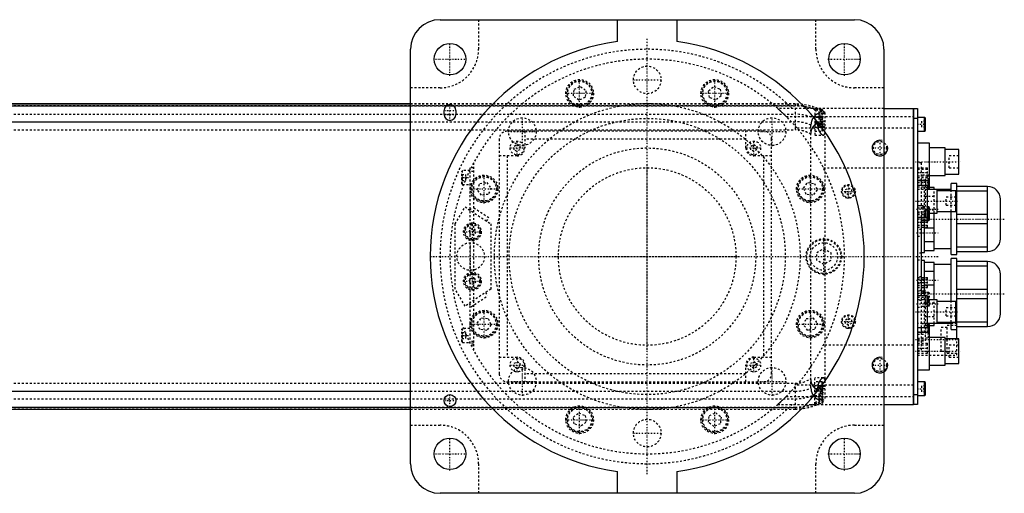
# Model space of a CAD drawing. Extents: x -906 to 181, y -120 to 120.
# Tile 12 of 12: x -318 to 181, y -120 to 120. Entities that reach past the tile are written whole.
import ezdxf

# ---------------------------------------------------------------- set-up
doc = ezdxf.new("R2010")
doc.units = 0
doc.linetypes.add('CENTER', pattern=[1.5, 0.45, -0.5, 0.05, -0.5])
doc.linetypes.add('DASHED', pattern=[2, 1, -1])
for name, color, linetype in [('AM_0', 7, 'CONTINUOUS'), ('AM_10', 7, 'CONTINUOUS'), ('AM_3', 7, 'DASHED'), ('AM_7', 7, 'CENTER')]:
    doc.layers.add(name, color=color, linetype=linetype)

msp = doc.modelspace()

# ---------------------------------------------------------------- linework, layer by layer
at = {"layer": 'AM_0', "color": 7, "linetype": 'CONTINUOUS'}
for p, q in [((-105, 120), (105, 120)), ((-15, 108.97), (-15, 120)), ((15, 120), (15, 108.97)), ((-120, -105), (-120, 105)), ((120, 105), (120, -105)), ((-120, 77.32), (-390.79, 77.32)), ((-390.6, 77.28), (-120, 77.28)), ((-386.5, 76.29), (-120, 76.29)), ((-101.93, 76.29), (-98.07, 76.29)), ((120, 75), (135, 75)), ((135, -75), (135, 75)), ((135, 74.95), (135.05, 74.95)), ((135.05, 75), (135.05, -75)), ((135.05, 75), (137, 75)), ((137, 75), (137, -75)), ((-103, 72), (-103, 74)), ((-97, 74), (-97, 72)), ((135, 69.95), (135.05, 69.95)), ((137, 70), (135.05, 70)), ((140.6, 70.5), (137, 70.5)), ((141, 70.1), (140.6, 70.5)), ((140.6, 63.5), (140.6, 70.5)), ((141, 63.9), (141, 70.1)), ((-367.3, 68.3), (-120, 68.3)), ((137, 63.5), (140.6, 63.5)), ((140.6, 63.5), (141, 63.9)), ((143, 57.5), (137, 57.5)), ((143, 35), (143, 57.5)), ((151, 55), (143, 55)), ((151, 41), (151, 55)), ((158, 54.25), (151, 54.25)), ((158, 41.75), (158, 54.25)), ((143, 41), (151, 41)), ((151, 41.75), (158, 41.75)), ((137, 38.5), (143, 38.5)), ((142, 36), (137, 36)), ((139, 36), (139, 38.5)), ((142, 20), (142, 36)), ((145.5, 35), (142, 35)), ((142.6, 35), (142.6, 38.5)), ((145.5, 34), (145.5, 35)), ((157, 37), (154, 37)), ((154, 33.27), (154, 37)), ((157, 1), (157, 37)), ((172.5, 35.5), (157, 35.5)), ((172.5, 2.5), (172.5, 35.5)), ((154, 34), (142, 34)), ((147, 22), (147, 34)), ((156.5, 33.25), (147, 33.25)), ((156.5, 22.75), (156.5, 33.25)), ((157, 33.2), (172.5, 33.2)), ((179, 9), (179, 29)), ((137, 20), (142, 20)), ((139, -20), (139, 20)), ((142, 22), (147, 22)), ((142.6, 18.25), (142.6, 22)), ((143, 18.65), (143, 22)), ((145.5, 3), (145.5, 22)), ((147, 22.75), (156.5, 22.75)), ((154, 1), (154, 22.75)), ((172.5, 21.3), (157, 21.3)), ((139, 18.25), (142.6, 18.25)), ((140.5, 2), (140.5, 18.25)), ((142.6, 18.25), (143, 18.65)), ((157, 16.7), (172.5, 16.7)), ((140.5, 14.49), (145.5, 14.49)), ((145.5, 7.51), (140.5, 7.51)), ((139, 2), (140.5, 2)), ((140.5, 3), (145.5, 3)), ((145.5, 4), (154, 4)), ((154, 1), (157, 1)), ((172.5, 4.8), (157, 4.8)), ((157, 2.5), (172.5, 2.5)), ((140.5, -2), (139, -2)), ((140.5, -20), (140.5, -2)), ((145.5, -3), (140.5, -3)), ((145.5, -22), (145.5, -3)), ((154, -4), (145.5, -4)), ((157, -1), (154, -1)), ((154, -22.75), (154, -1)), ((157, -41.75), (157, -1)), ((172.5, -2.5), (157, -2.5)), ((157, -4.8), (172.5, -4.8)), ((172.5, -35.5), (172.5, -2.5)), ((140.5, -7.51), (145.5, -7.51)), ((179, -29), (179, -9)), ((145.5, -14.49), (140.5, -14.49)), ((172.5, -16.7), (157, -16.7)), ((142, -20), (137, -20)), ((142, -36), (142, -20)), ((147, -22), (142, -22)), ((147, -34), (147, -22)), ((156.5, -22.75), (147, -22.75)), ((156.5, -33.25), (156.5, -22.75)), ((157, -21.3), (172.5, -21.3)), ((154, -34), (142, -34)), ((142.6, -34.17), (142, -34.17)), ((143, -34.57), (142.6, -34.17)), ((142.6, -38.5), (142.6, -34.17)), ((143, -57.5), (143, -34.57)), ((145.5, -35), (145.5, -34)), ((147, -33.25), (156.5, -33.25)), ((154, -37), (154, -33.27)), ((172.5, -33.2), (157, -33.2)), ((137, -36), (142, -36)), ((143, -38.5), (137, -38.5)), ((139, -38.5), (139, -36)), ((143, -35), (145.5, -35)), ((154, -37), (157, -37)), ((157, -35.5), (172.5, -35.5)), ((151, -41), (143, -41)), ((151, -55), (151, -41)), ((158, -41.75), (151, -41.75)), ((158, -54.25), (158, -41.75)), ((151, -54.25), (158, -54.25)), ((137, -57.5), (143, -57.5)), ((143, -55), (151, -55)), ((140.6, -63.5), (137, -63.5)), ((141, -63.9), (140.6, -63.5)), ((140.6, -70.5), (140.6, -63.5)), ((141, -70.1), (141, -63.9)), ((-367.3, -68.3), (-120, -68.3)), ((135, -69.95), (135.05, -69.95)), ((135.05, -70), (137, -70)), ((137, -70.5), (140.6, -70.5)), ((140.6, -70.5), (141, -70.1)), ((-390.79, -77.32), (-120, -77.32)), ((-390.6, -77.28), (-120, -77.28)), ((-386.5, -76.29), (-120, -76.29)), ((120, -75), (135, -75)), ((135, -74.95), (135.05, -74.95)), ((137, -75), (135.05, -75)), ((-15, -120), (-15, -108.97)), ((15, -108.97), (15, -120)), ((105, -120), (-105, -120))]:
    msp.add_line(p, q, dxfattribs=at)
for centre, radius in [((-100, 100), 8), ((100, 100), 8), ((-100, -73), 3), ((-100, -100), 8), ((100, -100), 8)]:
    msp.add_circle(centre, radius, dxfattribs=at)
for centre, radius, start, end in [((-105, 105), 15, 90, 180), ((105, 105), 15, 0, 90), ((0, 0), 110, 97.8375, 262.1625), ((0, 0), 110, 277.8375, 82.1625), ((-100, 74), 3, 0, 180), ((-100, 72), 3, 180, 0), ((172.5, 29), 6.5, 0, 90), ((172.5, 9), 6.5, 270, 0), ((172.5, -9), 6.5, 0, 90), ((172.5, -29), 6.5, 270, 0), ((-105, -105), 15, 180, 270), ((105, -105), 15, 270, 0)]:
    msp.add_arc(centre, radius, start, end, dxfattribs=at)
at = {"layer": 'AM_10', "color": 7, "linetype": 'CONTINUOUS'}
for centre in [(118, 55), (118, -55)]:
    msp.add_arc(centre, 4, 75, 15, dxfattribs=at)
at = {"layer": 'AM_3', "color": 6, "linetype": 'DASHED'}
for p, q in [((-85.5, 120), (-85.5, 105)), ((85.5, 105), (85.5, 120)), ((-105, 85.5), (-120, 85.5)), ((-37, 84.8), (-33.8, 86.12)), ((-33.8, 86.12), (-31.05, 84.01)), ((31.05, 84.01), (33.8, 86.12)), ((33.8, 86.12), (37, 84.8)), ((120, 85.5), (105, 85.5)), ((-37.45, 81.36), (-37, 84.8)), ((-34.7, 79.25), (-37.45, 81.36)), ((-31.5, 80.58), (-34.7, 79.25)), ((-31.05, 84.01), (-31.5, 80.58)), ((31.5, 80.58), (31.05, 84.01)), ((34.7, 79.25), (31.5, 80.58)), ((37.45, 81.36), (34.7, 79.25)), ((37, 84.8), (37.45, 81.36)), ((-509, 76.54), (75, 76.54)), ((75, 77.32), (-120, 77.32)), ((-120, 77.28), (75, 77.28)), ((-120, 76.29), (-101.93, 76.29)), ((-98.07, 76.29), (75, 76.29)), ((120, 75), (66.14, 75)), ((75, 77.32), (75, 64.2)), ((-509, 72.1), (75, 72.1)), ((70.42, 71), (135, 71)), ((85, 74.75), (85, 61.5)), ((88.6, 74.5), (85, 74.5)), ((88.6, 70.5), (85, 70.5)), ((87, 72.5), (87, 69.5)), ((89, 72.5), (87, 72.5)), ((87.65, 71), (87.65, 72.74)), ((89, 74.1), (88.6, 74.5)), ((88.6, 63.5), (88.6, 74.5)), ((89, 70.1), (88.6, 70.5)), ((89, 63.9), (89, 74.1)), ((90, 73.02), (90, -73.02)), ((-120, 68.3), (75, 68.3)), ((135, 65), (75.99, 65)), ((83, -66.56), (83, 66.56)), ((85, 67.5), (88.6, 67.5)), ((90, 67), (85, 67)), ((85, 65.5), (89.8, 65.5)), ((86.34, 67.64), (86.34, 67)), ((89, 69.5), (87, 69.5)), ((87, 68.5), (87, 65.5)), ((89, 68.5), (87, 68.5)), ((88.6, 67.5), (89, 67.9)), ((139, 68.5), (139, 65.5)), ((141, 68.5), (139, 68.5)), ((141, 67), (139, 67)), ((141, 65.5), (139, 65.5)), ((-509, 64.2), (75, 64.2)), ((59, 63.5), (-71, 63.5)), ((-62, 63.5), (-62, 55)), ((50, 55), (50, 63.5)), ((85, 63.5), (88.6, 63.5)), ((85, 61.5), (89.23, 61.5)), ((88.6, 63.5), (89, 63.9)), ((-75, 59.5), (-75, -59.5)), ((-67.5, 55.87), (-66, 56.73)), ((-67.5, 54.13), (-67.5, 55.87)), ((-66, 56.73), (-64.5, 55.87)), ((-64.5, 55.87), (-64.5, 54.13)), ((50, 59.5), (-62, 59.5)), ((52.5, 55.87), (54, 56.73)), ((52.5, 54.13), (52.5, 55.87)), ((54, 56.73), (55.5, 55.87)), ((55.5, 55.87), (55.5, 54.13)), ((63, -59.5), (63, 59.5)), ((-66, 51), (-75, 51)), ((-71, 51), (-71, -51)), ((-66, 53.27), (-67.5, 54.13)), ((-64.5, 54.13), (-66, 53.27)), ((54, 53.27), (52.5, 54.13)), ((55.5, 54.13), (54, 53.27)), ((63, 51), (54, 51)), ((59, 51), (59, -51)), ((158, 51), (153, 51)), ((153, 45), (153, 51)), ((-88, 45), (-90, 45)), ((-90, 45), (-90, -45)), ((-88, 47.5), (-88, -47.5)), ((89.3, 45), (135, 45)), ((139, 47.5), (137, 47.5)), ((137, 45), (142, 45)), ((139, 38.5), (139, 47.5)), ((142, 40), (142, 45)), ((153, 45), (158, 45)), ((-93.6, 43.5), (-94, 43.1)), ((-94, 36.9), (-94, 43.1)), ((-94, 41.5), (-92, 41.5)), ((-94, 40), (-92, 40)), ((-90, 43.5), (-93.6, 43.5)), ((-93.6, 36.5), (-93.6, 43.5)), ((-92, 38.5), (-92, 41.5)), ((-88, 43), (-90, 43)), ((142, 44.05), (137, 44.05)), ((137, 42.5), (142, 42.5)), ((137, 40.95), (142, 40.95)), ((137, 40), (142, 40)), ((142.6, 41.17), (139, 41.17)), ((143, 40.77), (142.6, 41.17)), ((142.6, 38.5), (142.6, 41.17)), ((-94, 38.5), (-92, 38.5)), ((-94, 36.9), (-93.6, 36.5)), ((-93.6, 36.5), (-90, 36.5)), ((-86.12, 33.8), (-84.8, 37)), ((-84.8, 37), (-81.36, 37.45)), ((-81.36, 37.45), (-79.25, 34.7)), ((79.25, 34.7), (81.36, 37.45)), ((81.36, 37.45), (84.8, 37)), ((84.8, 37), (86.12, 33.8)), ((141.1, 38.74), (137, 38.74)), ((137, 38.63), (141.1, 38.63)), ((137, 37.42), (141.1, 37.42)), ((137, 35.34), (141.1, 35.34)), ((139, 20), (139, 36)), ((140.5, 18.25), (140.5, 36)), ((142, 35), (140.5, 35)), ((143, 39.4), (141, 39.4)), ((141, 39.4), (141, 35.94)), ((143, 38.54), (141, 38.54)), ((143, 36.81), (141, 36.81)), ((143, 35.94), (141, 35.94)), ((141.1, 21.26), (141.1, 38.74)), ((142.6, 34.17), (142.6, 35)), ((143, 34.57), (143, 35)), ((-84.01, 31.05), (-86.12, 33.8)), ((-80.58, 31.5), (-84.01, 31.05)), ((-79.25, 34.7), (-80.58, 31.5)), ((80.58, 31.5), (79.25, 34.7)), ((84.01, 31.05), (80.58, 31.5)), ((86.12, 33.8), (84.01, 31.05)), ((100.5, 33.87), (102, 34.73)), ((100.5, 32.13), (100.5, 33.87)), ((102, 31.27), (100.5, 32.13)), ((102, 34.73), (103.5, 33.87)), ((103.5, 32.13), (102, 31.27)), ((103.5, 33.87), (103.5, 32.13)), ((137, 34.13), (141.1, 34.13)), ((139, 34.17), (142.6, 34.17)), ((140.5, 30.49), (145.5, 30.49)), ((142.6, 34.17), (143, 34.57)), ((145.5, 22), (145.5, 34)), ((156.5, 30), (151.5, 30)), ((151.5, 26), (151.5, 30)), ((154, 22.75), (154, 33.27)), ((-97.35, 16.5), (-92.35, 25.16)), ((-92.35, 25.16), (-79.35, 16.5)), ((-89.75, 23.43), (-88.64, 25.09)), ((-80.32, 19.55), (-88.64, 25.09)), ((137, 25.87), (141.1, 25.87)), ((139, 25.65), (137, 25.65)), ((142.6, 25.25), (139, 25.25)), ((143, 24.85), (142.6, 25.25)), ((142.6, 22), (142.6, 25.25)), ((151.5, 26), (156.5, 26)), ((137, 24.66), (141.1, 24.66)), ((137, 22.58), (141.1, 22.58)), ((137, 22.35), (139, 22.35)), ((137, 21.37), (141.1, 21.37)), ((137, 21.26), (141.1, 21.26)), ((145.5, 23.51), (140.5, 23.51)), ((141, 23.25), (141, 20.25)), ((143, 23.25), (141, 23.25)), ((143, 21.75), (141, 21.75)), ((143, 20.25), (141, 20.25)), ((143, 22), (143, 24.85)), ((-97.35, -16.5), (-97.35, 16.5)), ((-81.43, 17.89), (-80.32, 19.55)), ((-79.35, 16.5), (-79.35, -16.5)), ((137, 19.9), (142, 19.9)), ((142, 18.95), (137, 18.95)), ((137, 17.4), (142, 17.4)), ((137, 15.85), (142, 15.85)), ((142, 14.9), (142, 19.9)), ((-90.33, 12.5), (-89.47, 14)), ((-89.47, 11), (-90.33, 12.5)), ((-89.47, 14), (-87.73, 14)), ((-87.73, 11), (-89.47, 11)), ((-87.73, 14), (-86.87, 12.5)), ((-86.87, 12.5), (-87.73, 11)), ((137, 14.9), (142, 14.9)), ((139, 13.65), (137, 13.65)), ((137, 10.35), (139, 10.35)), ((86, 2.02), (89.5, 4.04)), ((86, -2.02), (86, 2.02)), ((89.5, 4.04), (93, 2.02)), ((93, 2.02), (93, -2.02)), ((139, 1.65), (137, 1.65)), ((89.5, -4.04), (86, -2.02)), ((93, -2.02), (89.5, -4.04)), ((137, -1.65), (139, -1.65)), ((-90.33, -12.5), (-89.47, -11)), ((-89.47, -14), (-90.33, -12.5)), ((-89.47, -11), (-87.73, -11)), ((-87.73, -14), (-89.47, -14)), ((-87.73, -11), (-86.87, -12.5)), ((-86.87, -12.5), (-87.73, -14)), ((139, -10.35), (137, -10.35)), ((137, -10.65), (142, -10.65)), ((142, -11.6), (137, -11.6)), ((137, -13.15), (142, -13.15)), ((137, -13.65), (139, -13.65)), ((137, -14.7), (142, -14.7)), ((142, -15.65), (142, -10.65)), ((-92.35, -25.16), (-97.35, -16.5)), ((-79.35, -16.5), (-92.35, -25.16)), ((-89.16, -25.44), (-80.84, -19.89)), ((-81.95, -18.23), (-80.84, -19.89)), ((137, -15.65), (142, -15.65)), ((141.1, -17.26), (137, -17.26)), ((137, -17.37), (141.1, -17.37)), ((137, -18.58), (141.1, -18.58)), ((142.6, -18.25), (139, -18.25)), ((141.1, -42.74), (141.1, -17.26)), ((143, -18.65), (142.6, -18.25)), ((142.6, -25.25), (142.6, -18.25)), ((143, -24.85), (143, -18.65)), ((-90.27, -23.77), (-89.16, -25.44)), ((137, -20.66), (141.1, -20.66)), ((137, -21.87), (141.1, -21.87)), ((139, -22.35), (137, -22.35)), ((139, -36), (139, -20)), ((140.5, -36), (140.5, -20)), ((140.5, -23.51), (145.5, -23.51)), ((143, -20.25), (141, -20.25)), ((141, -20.25), (141, -23.25)), ((143, -21.75), (141, -21.75)), ((143, -23.25), (141, -23.25)), ((142.6, -25.25), (143, -24.85)), ((145.5, -34), (145.5, -22)), ((154, -33.27), (154, -22.75)), ((137, -25.65), (139, -25.65)), ((139, -25.25), (142.6, -25.25)), ((156.5, -26), (151.5, -26)), ((151.5, -30), (151.5, -26)), ((-86.12, -33.8), (-84.01, -31.05)), ((-84.8, -37), (-86.12, -33.8)), ((-84.01, -31.05), (-80.58, -31.5)), ((-79.25, -34.7), (-81.36, -37.45)), ((-80.58, -31.5), (-79.25, -34.7)), ((79.25, -34.7), (80.58, -31.5)), ((81.36, -37.45), (79.25, -34.7)), ((80.58, -31.5), (84.01, -31.05)), ((84.01, -31.05), (86.12, -33.8)), ((86.12, -33.8), (84.8, -37)), ((100.5, -32.13), (102, -31.27)), ((100.5, -33.87), (100.5, -32.13)), ((102, -34.73), (100.5, -33.87)), ((102, -31.27), (103.5, -32.13)), ((103.5, -33.87), (102, -34.73)), ((103.5, -32.13), (103.5, -33.87)), ((145.5, -34), (137, -34)), ((142, -34.17), (139, -34.17)), ((145.5, -30.49), (140.5, -30.49)), ((151.5, -30), (156.5, -30)), ((157, -34), (154, -34)), ((-93.6, -36.5), (-94, -36.9)), ((-94, -43.1), (-94, -36.9)), ((-94, -38.5), (-92, -38.5)), ((-90, -36.5), (-93.6, -36.5)), ((-93.6, -43.5), (-93.6, -36.5)), ((-92, -41.5), (-92, -38.5)), ((-81.36, -37.45), (-84.8, -37)), ((84.8, -37), (81.36, -37.45)), ((137, -38.13), (141.1, -38.13)), ((137, -39.34), (141.1, -39.34)), ((139, -47.5), (139, -38.5)), ((140.5, -35), (143, -35)), ((143, -35.94), (141, -35.94)), ((141, -35.94), (141, -39.4)), ((143, -36.81), (141, -36.81)), ((143, -38.54), (141, -38.54)), ((143, -39.4), (141, -39.4)), ((142.6, -41.17), (142.6, -38.5)), ((152, -36), (149, -36)), ((149, -48), (149, -36)), ((157, -35), (152, -35)), ((152, -49), (152, -35)), ((-94, -40), (-92, -40)), ((-94, -41.5), (-92, -41.5)), ((-94, -43.1), (-93.6, -43.5)), ((-93.6, -43.5), (-90, -43.5)), ((-88, -43), (-90, -43)), ((-88, -44), (-90, -44)), ((137, -41.42), (141.1, -41.42)), ((137, -42.63), (141.1, -42.63)), ((137, -42.74), (141.1, -42.74)), ((137, -43.95), (142, -43.95)), ((142, -44.9), (137, -44.9)), ((139, -41.17), (142.6, -41.17)), ((142, -48.95), (142, -43.95)), ((142.6, -41.17), (143, -40.77)), ((157, -50), (157, -41.75)), ((-88, -45), (-90, -45)), ((135, -45), (89.3, -45)), ((137, -46.45), (142, -46.45)), ((137, -47.5), (139, -47.5)), ((137, -48), (142, -48)), ((137, -48.95), (142, -48.95)), ((149, -48), (152, -48)), ((152, -49), (157, -49)), ((158, -45), (153, -45)), ((153, -51), (153, -45)), ((-75, -51), (-66, -51)), ((-67.5, -54.13), (-66, -53.27)), ((-67.5, -55.87), (-67.5, -54.13)), ((-66, -53.27), (-64.5, -54.13)), ((-64.5, -54.13), (-64.5, -55.87)), ((52.5, -54.13), (54, -53.27)), ((52.5, -55.87), (52.5, -54.13)), ((54, -51), (63, -51)), ((54, -53.27), (55.5, -54.13)), ((55.5, -54.13), (55.5, -55.87)), ((137, -50), (157, -50)), ((153, -51), (158, -51)), ((-66, -56.73), (-67.5, -55.87)), ((-64.5, -55.87), (-66, -56.73)), ((-62, -55), (-62, -63.5)), ((50, -59.5), (-62, -59.5)), ((50, -63.5), (50, -55)), ((54, -56.73), (52.5, -55.87)), ((55.5, -55.87), (54, -56.73)), ((-509, -64.2), (75, -64.2)), ((-71, -63.5), (59, -63.5)), ((75, -64.2), (75, -77.32)), ((89.23, -61.5), (85, -61.5)), ((85, -74.75), (85, -61.5)), ((88.6, -63.5), (85, -63.5)), ((89, -63.9), (88.6, -63.5)), ((88.6, -74.5), (88.6, -63.5)), ((89, -74.1), (89, -63.9)), ((140.6, -68.5), (140.6, -63.5)), ((-120, -68.3), (75, -68.3)), ((75.99, -65), (135, -65)), ((89.8, -65.5), (85, -65.5)), ((90, -67), (85, -67)), ((88.6, -67.5), (85, -67.5)), ((86.34, -67), (86.34, -67.64)), ((87, -65.5), (87, -68.5)), ((89, -68.5), (87, -68.5)), ((87, -69.5), (87, -72.5)), ((89, -69.5), (87, -69.5)), ((89, -67.9), (88.6, -67.5)), ((139, -65.5), (139, -68.5)), ((141, -65.5), (139, -65.5)), ((141, -67), (139, -67)), ((141, -68.5), (139, -68.5)), ((-509, -72.1), (75, -72.1)), ((70.42, -71), (135, -71)), ((85, -70.5), (88.6, -70.5)), ((85, -74.5), (88.6, -74.5)), ((89, -72.5), (87, -72.5)), ((87.65, -72.74), (87.65, -71)), ((88.6, -70.5), (89, -70.1)), ((88.6, -74.5), (89, -74.1)), ((-509, -76.54), (75, -76.54)), ((-120, -76.29), (75, -76.29)), ((-120, -77.28), (75, -77.28)), ((-120, -77.32), (75, -77.32)), ((-37.45, -81.36), (-34.7, -79.25)), ((-34.7, -79.25), (-31.5, -80.58)), ((31.5, -80.58), (34.7, -79.25)), ((34.7, -79.25), (37.45, -81.36)), ((66.14, -75), (120, -75)), ((-37, -84.8), (-37.45, -81.36)), ((-33.8, -86.12), (-37, -84.8)), ((-31.05, -84.01), (-33.8, -86.12)), ((-31.5, -80.58), (-31.05, -84.01)), ((31.05, -84.01), (31.5, -80.58)), ((33.8, -86.12), (31.05, -84.01)), ((37, -84.8), (33.8, -86.12)), ((37.45, -81.36), (37, -84.8)), ((-120, -85.5), (-105, -85.5)), ((105, -85.5), (120, -85.5)), ((-85.5, -105), (-85.5, -120)), ((85.5, -120), (85.5, -105))]:
    msp.add_line(p, q, dxfattribs=at)
for points in [[(66.14, 75, 0), (66.14, 75, 0), (66.15, 75, 0), (66.15, 75, 0), (66.15, 74.99, 0), (66.15, 74.99, 0), (66.16, 74.99, 0), (66.16, 74.98, 0), (66.17, 74.97, 0), (66.18, 74.97, 0), (66.19, 74.96, 0), (66.2, 74.95, 0), (66.21, 74.95, 0), (66.22, 74.93, 0), (66.23, 74.92, 0), (66.25, 74.91, 0), (66.27, 74.89, 0), (66.29, 74.87, 0), (66.3, 74.87, 0), (66.31, 74.86, 0), (66.33, 74.84, 0), (66.35, 74.82, 0), (66.36, 74.81, 0), (66.37, 74.8, 0), (66.4, 74.77, 0), (66.42, 74.75, 0), (66.44, 74.74, 0), (66.45, 74.73, 0), (66.48, 74.7, 0), (66.51, 74.68, 0), (66.54, 74.65, 0), (66.57, 74.62, 0), (66.6, 74.59, 0), (66.62, 74.58, 0), (66.63, 74.57, 0), (66.67, 74.54, 0), (66.7, 74.51, 0), (66.74, 74.47, 0), (66.77, 74.44, 0), (66.81, 74.41, 0), (66.83, 74.39, 0), (66.84, 74.38, 0), (66.88, 74.34, 0), (66.92, 74.31, 0), (66.96, 74.27, 0), (67, 74.24, 0), (67.04, 74.2, 0), (67.06, 74.19, 0), (67.08, 74.17, 0), (67.12, 74.13, 0), (67.16, 74.1, 0), (67.2, 74.06, 0), (67.24, 74.02, 0), (67.28, 73.99, 0), (67.3, 73.97, 0), (67.32, 73.95, 0), (67.36, 73.91, 0), (67.4, 73.87, 0), (67.45, 73.83, 0), (67.49, 73.79, 0), (67.53, 73.75, 0), (67.55, 73.73, 0), (67.58, 73.71, 0), (67.62, 73.67, 0), (67.67, 73.63, 0), (67.69, 73.61, 0), (67.83, 73.48, 0), (68.12, 73.21, 0), (68.41, 72.94, 0), (68.72, 72.65, 0), (69.03, 72.35, 0), (69.34, 72.05, 0), (69.5, 71.9, 0), (69.66, 71.75, 0), (69.97, 71.45, 0), (70.27, 71.15, 0), (70.42, 71, 0)], [(84.35, 70.61, 0), (84.28, 70.52, 0), (84.15, 70.34, 0), (84.03, 70.15, 0), (83.97, 70.06, 0), (83.91, 69.96, 0), (83.79, 69.76, 0), (83.68, 69.55, 0), (83.58, 69.34, 0), (83.49, 69.12, 0), (83.4, 68.9, 0), (83.36, 68.78, 0), (83.32, 68.67, 0), (83.25, 68.43, 0), (83.19, 68.19, 0), (83.13, 67.94, 0), (83.09, 67.7, 0), (83.05, 67.45, 0), (83.04, 67.32, 0), (83.03, 67.2, 0), (83.01, 66.94, 0), (83, 66.69, 0), (83, 66.56, 0)], [(87.65, 72.74, 0), (87.56, 72.73, 0), (87.38, 72.7, 0), (87.2, 72.65, 0), (87.11, 72.62, 0), (87.01, 72.59, 0), (86.83, 72.53, 0), (86.64, 72.45, 0), (86.44, 72.36, 0), (86.25, 72.26, 0), (86.06, 72.15, 0), (85.97, 72.09, 0), (85.87, 72.03, 0), (85.68, 71.9, 0), (85.5, 71.76, 0), (85.31, 71.61, 0), (85.13, 71.45, 0), (84.95, 71.28, 0), (84.86, 71.19, 0), (84.78, 71.1, 0), (84.6, 70.91, 0), (84.43, 70.71, 0), (84.35, 70.61, 0)], [(89.8, 65.5, 0), (89.79, 65.5, 0), (89.77, 65.5, 0), (89.75, 65.5, 0), (89.74, 65.5, 0), (89.73, 65.51, 0), (89.71, 65.51, 0), (89.7, 65.52, 0), (89.68, 65.52, 0), (89.66, 65.53, 0), (89.63, 65.54, 0), (89.62, 65.55, 0), (89.61, 65.55, 0), (89.59, 65.56, 0), (89.57, 65.57, 0), (89.55, 65.59, 0), (89.53, 65.6, 0), (89.5, 65.62, 0), (89.49, 65.63, 0), (89.48, 65.64, 0), (89.46, 65.65, 0), (89.43, 65.67, 0), (89.42, 65.68, 0), (89.41, 65.69, 0), (89.39, 65.72, 0), (89.36, 65.74, 0), (89.35, 65.75, 0), (89.34, 65.76, 0), (89.31, 65.79, 0), (89.29, 65.81, 0), (89.26, 65.84, 0), (89.24, 65.87, 0), (89.21, 65.9, 0), (89.2, 65.92, 0), (89.18, 65.93, 0), (89.16, 65.96, 0), (89.13, 66, 0), (89.11, 66.03, 0), (89.08, 66.06, 0), (89.05, 66.1, 0), (89.04, 66.12, 0), (89.03, 66.14, 0), (89, 66.17, 0), (88.97, 66.21, 0), (88.95, 66.25, 0), (88.92, 66.29, 0), (88.89, 66.34, 0), (88.88, 66.36, 0), (88.87, 66.38, 0), (88.84, 66.42, 0), (88.81, 66.47, 0), (88.79, 66.51, 0), (88.76, 66.56, 0), (88.73, 66.6, 0), (88.72, 66.63, 0), (88.71, 66.65, 0), (88.68, 66.7, 0), (88.66, 66.75, 0), (88.63, 66.8, 0), (88.6, 66.85, 0), (88.58, 66.9, 0), (88.57, 66.93, 0), (88.55, 66.95, 0), (88.53, 67, 0), (88.5, 67.06, 0), (88.49, 67.08, 0), (88.48, 67.11, 0), (88.45, 67.16, 0), (88.43, 67.22, 0), (88.42, 67.25, 0), (88.41, 67.28, 0), (88.38, 67.33, 0), (88.36, 67.39, 0), (88.33, 67.45, 0), (88.31, 67.51, 0), (88.28, 67.57, 0), (88.27, 67.6, 0), (88.26, 67.63, 0), (88.24, 67.69, 0), (88.21, 67.76, 0), (88.19, 67.82, 0), (88.17, 67.89, 0), (88.15, 67.95, 0), (88.13, 67.99, 0), (88.12, 68.02, 0), (88.1, 68.09, 0), (88.08, 68.16, 0), (88.06, 68.23, 0), (88.04, 68.3, 0), (88.02, 68.37, 0), (88.01, 68.41, 0), (88, 68.44, 0), (87.98, 68.52, 0), (87.96, 68.59, 0), (87.94, 68.66, 0), (87.92, 68.74, 0), (87.9, 68.81, 0), (87.89, 68.85, 0), (87.88, 68.89, 0), (87.87, 68.96, 0), (87.85, 69.04, 0), (87.84, 69.12, 0), (87.82, 69.2, 0), (87.81, 69.27, 0), (87.8, 69.31, 0), (87.79, 69.35, 0), (87.78, 69.43, 0), (87.77, 69.51, 0), (87.76, 69.55, 0), (87.75, 69.59, 0), (87.74, 69.67, 0), (87.73, 69.75, 0), (87.73, 69.79, 0), (87.72, 69.83, 0), (87.71, 69.91, 0), (87.7, 69.99, 0), (87.69, 70.07, 0), (87.69, 70.15, 0), (87.68, 70.24, 0), (87.68, 70.28, 0), (87.67, 70.32, 0), (87.67, 70.4, 0), (87.66, 70.48, 0), (87.66, 70.56, 0), (87.66, 70.64, 0), (87.65, 70.72, 0), (87.65, 70.76, 0), (87.65, 70.8, 0), (87.65, 70.88, 0), (87.65, 70.96, 0), (87.65, 71, 0)], [(83, 61.92, 0), (83, 62.15, 0), (83.01, 62.41, 0), (83.02, 62.48, 0), (83.02, 62.55, 0), (83.03, 62.59, 0), (83.03, 62.63, 0), (83.04, 62.7, 0), (83.04, 62.77, 0), (83.05, 62.85, 0), (83.06, 62.92, 0), (83.07, 62.99, 0), (83.07, 63.03, 0), (83.08, 63.07, 0), (83.09, 63.14, 0), (83.1, 63.21, 0), (83.11, 63.25, 0), (83.11, 63.28, 0), (83.13, 63.36, 0), (83.14, 63.43, 0), (83.15, 63.46, 0), (83.16, 63.5, 0), (83.17, 63.57, 0), (83.19, 63.64, 0), (83.21, 63.71, 0), (83.22, 63.78, 0), (83.24, 63.86, 0), (83.25, 63.89, 0), (83.26, 63.93, 0), (83.28, 63.99, 0), (83.3, 64.06, 0), (83.32, 64.13, 0), (83.35, 64.2, 0), (83.37, 64.27, 0), (83.38, 64.3, 0), (83.39, 64.33, 0), (83.42, 64.4, 0), (83.44, 64.47, 0), (83.47, 64.53, 0), (83.49, 64.6, 0), (83.52, 64.66, 0), (83.54, 64.69, 0), (83.55, 64.72, 0), (83.58, 64.79, 0), (83.61, 64.85, 0), (83.64, 64.91, 0), (83.67, 64.97, 0), (83.7, 65.03, 0), (83.71, 65.06, 0), (83.73, 65.09, 0), (83.76, 65.15, 0), (83.79, 65.21, 0), (83.83, 65.27, 0), (83.86, 65.33, 0), (83.89, 65.39, 0), (83.91, 65.42, 0), (83.93, 65.45, 0), (83.96, 65.5, 0), (84, 65.56, 0), (84.02, 65.59, 0), (84.04, 65.61, 0), (84.07, 65.67, 0), (84.11, 65.72, 0), (84.13, 65.75, 0), (84.15, 65.78, 0), (84.19, 65.83, 0), (84.22, 65.88, 0), (84.26, 65.93, 0), (84.3, 65.98, 0), (84.34, 66.03, 0), (84.36, 66.06, 0), (84.38, 66.08, 0), (84.42, 66.13, 0), (84.46, 66.18, 0), (84.6, 66.34, 0), (84.86, 66.6, 0), (85.11, 66.84, 0), (85.38, 67.05, 0), (85.51, 67.15, 0), (85.65, 67.25, 0), (85.92, 67.42, 0), (86.2, 67.57, 0), (86.34, 67.64, 0)], [(86.34, 67, 0), (86.34, 66.96, 0), (86.34, 66.88, 0), (86.34, 66.79, 0), (86.34, 66.75, 0), (86.34, 66.71, 0), (86.35, 66.63, 0), (86.35, 66.54, 0), (86.36, 66.46, 0), (86.36, 66.37, 0), (86.37, 66.29, 0), (86.38, 66.25, 0), (86.38, 66.21, 0), (86.39, 66.12, 0), (86.4, 66.04, 0), (86.41, 65.95, 0), (86.42, 65.87, 0), (86.44, 65.79, 0), (86.44, 65.75, 0), (86.45, 65.71, 0), (86.47, 65.62, 0), (86.48, 65.54, 0), (86.49, 65.5, 0)], [(86.49, 65.5, 0), (86.5, 65.44, 0), (86.53, 65.31, 0), (86.56, 65.19, 0), (86.58, 65.13, 0), (86.59, 65.07, 0), (86.63, 64.95, 0), (86.66, 64.83, 0), (86.7, 64.71, 0), (86.73, 64.6, 0), (86.77, 64.48, 0), (86.79, 64.43, 0), (86.82, 64.37, 0), (86.86, 64.26, 0), (86.9, 64.15, 0), (86.94, 64.04, 0), (86.99, 63.94, 0), (87.04, 63.84, 0), (87.06, 63.79, 0), (87.08, 63.74, 0), (87.13, 63.64, 0), (87.18, 63.54, 0), (87.2, 63.5, 0)], [(90, 65.59, 0), (89.97, 65.56, 0), (89.9, 65.52, 0), (89.84, 65.5, 0), (89.8, 65.5, 0)], [(87.2, 63.5, 0), (87.26, 63.4, 0), (87.37, 63.2, 0), (87.48, 63.02, 0), (87.53, 62.93, 0), (87.59, 62.84, 0), (87.71, 62.67, 0), (87.83, 62.51, 0), (87.95, 62.36, 0), (88.07, 62.22, 0), (88.19, 62.09, 0), (88.25, 62.03, 0), (88.31, 61.98, 0), (88.43, 61.87, 0), (88.55, 61.78, 0), (88.66, 61.7, 0), (88.78, 61.63, 0), (88.89, 61.58, 0), (88.94, 61.56, 0), (88.99, 61.54, 0), (89.09, 61.51, 0), (89.19, 61.5, 0), (89.23, 61.5, 0)], [(89.23, 61.5, 0), (89.26, 61.5, 0), (89.31, 61.51, 0), (89.37, 61.52, 0), (89.39, 61.52, 0), (89.42, 61.53, 0), (89.47, 61.55, 0), (89.52, 61.58, 0), (89.57, 61.61, 0), (89.62, 61.65, 0), (89.66, 61.69, 0), (89.69, 61.72, 0), (89.71, 61.74, 0), (89.75, 61.8, 0), (89.79, 61.86, 0), (89.83, 61.93, 0), (89.86, 62, 0), (89.9, 62.08, 0), (89.91, 62.12, 0), (89.93, 62.16, 0), (89.96, 62.25, 0), (89.99, 62.34, 0), (90, 62.39, 0)], [(86.34, -67.64, 0), (86.2, -67.57, 0), (85.92, -67.42, 0), (85.64, -67.24, 0), (85.5, -67.14, 0), (85.36, -67.04, 0), (85.1, -66.82, 0), (84.84, -66.59, 0), (84.59, -66.32, 0), (84.45, -66.16, 0), (84.41, -66.11, 0), (84.37, -66.07, 0), (84.35, -66.04, 0), (84.33, -66.02, 0), (84.29, -65.97, 0), (84.25, -65.92, 0), (84.21, -65.87, 0), (84.17, -65.81, 0), (84.14, -65.76, 0), (84.12, -65.73, 0), (84.1, -65.71, 0), (84.06, -65.65, 0), (84.03, -65.6, 0), (84.01, -65.57, 0), (83.99, -65.54, 0), (83.96, -65.49, 0), (83.92, -65.43, 0), (83.9, -65.4, 0), (83.89, -65.38, 0), (83.85, -65.32, 0), (83.82, -65.26, 0), (83.79, -65.2, 0), (83.75, -65.14, 0), (83.72, -65.08, 0), (83.71, -65.05, 0), (83.69, -65.02, 0), (83.66, -64.96, 0), (83.63, -64.9, 0), (83.6, -64.83, 0), (83.57, -64.77, 0), (83.54, -64.71, 0), (83.53, -64.68, 0), (83.52, -64.64, 0), (83.49, -64.58, 0), (83.46, -64.52, 0), (83.44, -64.45, 0), (83.41, -64.39, 0), (83.39, -64.32, 0), (83.38, -64.29, 0), (83.37, -64.25, 0), (83.34, -64.19, 0), (83.32, -64.12, 0), (83.3, -64.05, 0), (83.28, -63.98, 0), (83.26, -63.92, 0), (83.25, -63.88, 0), (83.24, -63.85, 0), (83.22, -63.78, 0), (83.2, -63.71, 0), (83.19, -63.64, 0), (83.17, -63.57, 0), (83.16, -63.5, 0), (83.15, -63.46, 0), (83.14, -63.43, 0), (83.13, -63.36, 0), (83.11, -63.28, 0), (83.11, -63.25, 0), (83.1, -63.21, 0), (83.09, -63.14, 0), (83.08, -63.07, 0), (83.07, -63.03, 0), (83.07, -62.99, 0), (83.06, -62.92, 0), (83.05, -62.85, 0), (83.04, -62.77, 0), (83.04, -62.7, 0), (83.03, -62.63, 0), (83.03, -62.59, 0), (83.02, -62.55, 0), (83.02, -62.48, 0), (83.01, -62.41, 0), (83, -62.15, 0), (83, -61.92, 0)], [(87.2, -63.5, 0), (87.18, -63.54, 0), (87.13, -63.64, 0), (87.08, -63.74, 0), (87.06, -63.79, 0), (87.04, -63.84, 0), (86.99, -63.94, 0), (86.94, -64.04, 0), (86.9, -64.15, 0), (86.86, -64.26, 0), (86.82, -64.37, 0), (86.79, -64.43, 0), (86.77, -64.48, 0), (86.73, -64.6, 0), (86.7, -64.71, 0), (86.66, -64.83, 0), (86.63, -64.95, 0), (86.59, -65.07, 0), (86.58, -65.13, 0), (86.56, -65.19, 0), (86.53, -65.31, 0), (86.5, -65.44, 0), (86.49, -65.5, 0)], [(89.23, -61.5, 0), (89.19, -61.5, 0), (89.09, -61.51, 0), (88.99, -61.54, 0), (88.94, -61.56, 0), (88.89, -61.58, 0), (88.78, -61.63, 0), (88.66, -61.7, 0), (88.55, -61.78, 0), (88.43, -61.87, 0), (88.31, -61.98, 0), (88.25, -62.03, 0), (88.19, -62.09, 0), (88.07, -62.22, 0), (87.95, -62.36, 0), (87.83, -62.51, 0), (87.71, -62.67, 0), (87.59, -62.84, 0), (87.53, -62.93, 0), (87.48, -63.02, 0), (87.37, -63.2, 0), (87.26, -63.4, 0), (87.2, -63.5, 0)], [(90, -62.39, 0), (89.99, -62.34, 0), (89.96, -62.25, 0), (89.93, -62.16, 0), (89.91, -62.12, 0), (89.9, -62.08, 0), (89.86, -62, 0), (89.83, -61.93, 0), (89.79, -61.86, 0), (89.75, -61.8, 0), (89.71, -61.74, 0), (89.69, -61.72, 0), (89.66, -61.69, 0), (89.62, -61.65, 0), (89.57, -61.61, 0), (89.52, -61.58, 0), (89.47, -61.55, 0), (89.42, -61.53, 0), (89.39, -61.52, 0), (89.37, -61.52, 0), (89.31, -61.51, 0), (89.26, -61.5, 0), (89.23, -61.5, 0)], [(83, -66.56, 0), (83, -66.69, 0), (83.01, -66.94, 0), (83.03, -67.19, 0), (83.04, -67.32, 0), (83.05, -67.44, 0), (83.09, -67.69, 0), (83.13, -67.94, 0), (83.18, -68.19, 0), (83.25, -68.43, 0), (83.32, -68.66, 0), (83.36, -68.78, 0), (83.4, -68.89, 0), (83.49, -69.12, 0), (83.58, -69.34, 0), (83.68, -69.55, 0), (83.79, -69.76, 0), (83.91, -69.96, 0), (83.97, -70.06, 0), (84.03, -70.15, 0), (84.15, -70.34, 0), (84.28, -70.52, 0), (84.35, -70.61, 0)], [(86.49, -65.5, 0), (86.48, -65.54, 0), (86.47, -65.62, 0), (86.45, -65.71, 0), (86.44, -65.75, 0), (86.44, -65.79, 0), (86.42, -65.87, 0), (86.41, -65.95, 0), (86.4, -66.04, 0), (86.39, -66.12, 0), (86.38, -66.21, 0), (86.38, -66.25, 0), (86.37, -66.29, 0), (86.36, -66.37, 0), (86.36, -66.46, 0), (86.35, -66.54, 0), (86.35, -66.63, 0), (86.34, -66.71, 0), (86.34, -66.75, 0), (86.34, -66.79, 0), (86.34, -66.88, 0), (86.34, -66.96, 0), (86.34, -67, 0)], [(87.65, -71, 0), (87.65, -70.96, 0), (87.65, -70.88, 0), (87.65, -70.8, 0), (87.65, -70.76, 0), (87.65, -70.72, 0), (87.66, -70.64, 0), (87.66, -70.56, 0), (87.66, -70.48, 0), (87.67, -70.4, 0), (87.67, -70.32, 0), (87.68, -70.28, 0), (87.68, -70.24, 0), (87.69, -70.15, 0), (87.69, -70.07, 0), (87.7, -69.99, 0), (87.71, -69.91, 0), (87.72, -69.83, 0), (87.73, -69.79, 0), (87.73, -69.75, 0), (87.74, -69.67, 0), (87.75, -69.59, 0), (87.76, -69.55, 0), (87.77, -69.51, 0), (87.78, -69.43, 0), (87.79, -69.35, 0), (87.8, -69.31, 0), (87.81, -69.27, 0), (87.82, -69.2, 0), (87.84, -69.12, 0), (87.85, -69.04, 0), (87.87, -68.96, 0), (87.88, -68.89, 0), (87.89, -68.85, 0), (87.9, -68.81, 0), (87.92, -68.74, 0), (87.94, -68.66, 0), (87.96, -68.59, 0), (87.98, -68.52, 0), (88, -68.44, 0), (88.01, -68.41, 0), (88.02, -68.37, 0), (88.04, -68.3, 0), (88.06, -68.23, 0), (88.08, -68.16, 0), (88.1, -68.09, 0), (88.12, -68.02, 0), (88.13, -67.99, 0), (88.15, -67.95, 0), (88.17, -67.89, 0), (88.19, -67.82, 0), (88.21, -67.76, 0), (88.24, -67.69, 0), (88.26, -67.63, 0), (88.27, -67.6, 0), (88.28, -67.57, 0), (88.31, -67.51, 0), (88.33, -67.45, 0), (88.36, -67.39, 0), (88.38, -67.33, 0), (88.41, -67.28, 0), (88.42, -67.25, 0), (88.43, -67.22, 0), (88.45, -67.16, 0), (88.48, -67.11, 0), (88.49, -67.08, 0), (88.5, -67.06, 0), (88.53, -67, 0), (88.55, -66.95, 0), (88.57, -66.93, 0), (88.58, -66.9, 0), (88.6, -66.85, 0), (88.63, -66.8, 0), (88.66, -66.75, 0), (88.68, -66.7, 0), (88.71, -66.65, 0), (88.72, -66.63, 0), (88.73, -66.6, 0), (88.76, -66.56, 0), (88.79, -66.51, 0), (88.81, -66.47, 0), (88.84, -66.42, 0), (88.87, -66.38, 0), (88.88, -66.36, 0), (88.89, -66.34, 0), (88.92, -66.29, 0), (88.95, -66.25, 0), (88.97, -66.21, 0), (89, -66.17, 0), (89.03, -66.14, 0), (89.04, -66.12, 0), (89.05, -66.1, 0), (89.08, -66.06, 0), (89.11, -66.03, 0), (89.13, -66, 0), (89.16, -65.96, 0), (89.18, -65.93, 0), (89.2, -65.92, 0), (89.21, -65.9, 0), (89.24, -65.87, 0), (89.26, -65.84, 0), (89.29, -65.81, 0), (89.31, -65.79, 0), (89.34, -65.76, 0), (89.35, -65.75, 0), (89.36, -65.74, 0), (89.39, -65.72, 0), (89.41, -65.69, 0), (89.42, -65.68, 0), (89.43, -65.67, 0), (89.46, -65.65, 0), (89.48, -65.64, 0), (89.49, -65.63, 0), (89.5, -65.62, 0), (89.53, -65.6, 0), (89.55, -65.59, 0), (89.57, -65.57, 0), (89.59, -65.56, 0), (89.61, -65.55, 0), (89.62, -65.55, 0), (89.63, -65.54, 0), (89.66, -65.53, 0), (89.68, -65.52, 0), (89.7, -65.52, 0), (89.71, -65.51, 0), (89.73, -65.51, 0), (89.74, -65.5, 0), (89.75, -65.5, 0), (89.77, -65.5, 0), (89.79, -65.5, 0), (89.8, -65.5, 0)], [(89.8, -65.5, 0), (89.84, -65.5, 0), (89.9, -65.52, 0), (89.97, -65.56, 0), (90, -65.59, 0)], [(70.42, -71, 0), (70.27, -71.15, 0), (69.97, -71.45, 0), (69.66, -71.75, 0), (69.5, -71.9, 0), (69.34, -72.05, 0), (69.03, -72.35, 0), (68.72, -72.65, 0), (68.41, -72.94, 0), (68.12, -73.21, 0), (67.83, -73.48, 0), (67.69, -73.61, 0), (67.67, -73.63, 0), (67.62, -73.67, 0), (67.58, -73.71, 0), (67.55, -73.73, 0), (67.53, -73.75, 0), (67.49, -73.79, 0), (67.45, -73.83, 0), (67.4, -73.87, 0), (67.36, -73.91, 0), (67.32, -73.95, 0), (67.3, -73.97, 0), (67.28, -73.99, 0), (67.24, -74.02, 0), (67.2, -74.06, 0), (67.16, -74.1, 0), (67.12, -74.13, 0), (67.08, -74.17, 0), (67.06, -74.19, 0), (67.04, -74.2, 0), (67, -74.24, 0), (66.96, -74.27, 0), (66.92, -74.31, 0), (66.88, -74.34, 0), (66.84, -74.38, 0), (66.83, -74.39, 0), (66.81, -74.41, 0), (66.77, -74.44, 0), (66.74, -74.47, 0), (66.7, -74.51, 0), (66.67, -74.54, 0), (66.63, -74.57, 0), (66.62, -74.58, 0), (66.6, -74.59, 0), (66.57, -74.62, 0), (66.54, -74.65, 0), (66.51, -74.68, 0), (66.48, -74.7, 0), (66.45, -74.73, 0), (66.44, -74.74, 0), (66.42, -74.75, 0), (66.4, -74.77, 0), (66.37, -74.8, 0), (66.36, -74.81, 0), (66.35, -74.82, 0), (66.33, -74.84, 0), (66.31, -74.86, 0), (66.3, -74.87, 0), (66.29, -74.87, 0), (66.27, -74.89, 0), (66.25, -74.91, 0), (66.23, -74.92, 0), (66.22, -74.93, 0), (66.21, -74.95, 0), (66.2, -74.95, 0), (66.19, -74.96, 0), (66.18, -74.97, 0), (66.17, -74.97, 0), (66.16, -74.98, 0), (66.16, -74.99, 0), (66.15, -74.99, 0), (66.15, -74.99, 0), (66.15, -75, 0), (66.15, -75, 0), (66.14, -75, 0), (66.14, -75, 0)], [(84.35, -70.61, 0), (84.43, -70.71, 0), (84.6, -70.91, 0), (84.77, -71.1, 0), (84.86, -71.19, 0), (84.95, -71.28, 0), (85.13, -71.45, 0), (85.31, -71.61, 0), (85.5, -71.76, 0), (85.68, -71.9, 0), (85.87, -72.03, 0), (85.97, -72.09, 0), (86.07, -72.15, 0), (86.26, -72.26, 0), (86.45, -72.36, 0), (86.64, -72.45, 0), (86.83, -72.53, 0), (87.02, -72.6, 0), (87.12, -72.63, 0), (87.21, -72.65, 0), (87.39, -72.7, 0), (87.56, -72.73, 0), (87.65, -72.74, 0)]]:
    msp.add_polyline3d(points, dxfattribs=at)
for centre, radius in [((0, 89.5), 7), ((-34.25, 82.69), 7), ((-34.25, 82.69), 6.5), ((-34.25, 82.69), 6.1), ((34.25, 82.69), 7), ((34.25, 82.69), 6.5), ((34.25, 82.69), 6.1), ((0, 0), 77.5), ((-63.29, 63.29), 7), ((0, 0), 70), ((63.29, 63.29), 7), ((-66, 55), 3.5), ((0, 0), 55), ((54, 55), 3.5), ((118, 55), 3.32), ((0, 0), 45), ((0, 0), 45), ((-82.69, 34.25), 7), ((-82.69, 34.25), 6.5), ((-82.69, 34.25), 6.1), ((82.69, 34.25), 7), ((82.69, 34.25), 6.5), ((82.69, 34.25), 6.1), ((102, 33), 3.5), ((102, 33), 3.1), ((-88.6, 12.5), 4.5), ((-88.6, 12.5), 4), ((-88.6, 12.5), 3.6), ((-89.5, 0), 7), ((89.5, 0), 9), ((89.5, 0), 8.6), ((89.5, 0), 7), ((-88.6, -12.5), 4.5), ((-88.6, -12.5), 4), ((-88.6, -12.5), 3.6), ((-82.69, -34.25), 7), ((-82.69, -34.25), 6.5), ((-82.69, -34.25), 6.1), ((82.69, -34.25), 7), ((82.69, -34.25), 6.5), ((82.69, -34.25), 6.1), ((102, -33), 3.5), ((102, -33), 3.1), ((-66, -55), 3.5), ((54, -55), 3.5), ((118, -55), 3.32), ((-63.29, -63.29), 7), ((63.29, -63.29), 7), ((-34.25, -82.69), 7), ((-34.25, -82.69), 6.5), ((-34.25, -82.69), 6.1), ((34.25, -82.69), 7), ((34.25, -82.69), 6.5), ((34.25, -82.69), 6.1), ((0, -89.5), 7)]:
    msp.add_circle(centre, radius, dxfattribs=at)
for centre, radius, start, end in [((-105, 105), 19.5, 270, 0), ((0, 0), 105, 45.5847, 314.4153), ((105, 105), 19.5, 180, 270), ((0, 0), 100, 48.5904, 311.4096), ((75, 49), 28.32, 58.0174, 90), ((75, 49), 28.28, 57.9645, 90), ((75, 49), 27.54, 57.0038, 90), ((75, 49), 27.29, 68.5078, 90), ((0, 0), 100, 314.7651, 45.2349), ((75, 49), 23.1, 64.3441, 90), ((75, 49), 27.62, 57.1102, 68.7759), ((75, 49), 26.9, 61.9504, 68.176), ((75, 49), 24.36, 51.9935, 65.7637), ((75, 49), 19.3, 65.5117, 90), ((75, 49), 21.81, 58.6873, 62.7152), ((-71, 59.5), 4, 90, 180), ((59, 59.5), 4, 0, 90), ((75, 49), 15.2, 58.2431, 90), ((-66, 55), 4, 270, 0), ((54, 55), 4, 180, 270), ((-66, -55), 4, 0, 90), ((54, -55), 4, 90, 180), ((-71, -59.5), 4, 180, 270), ((59, -59.5), 4, 270, 0), ((75, -49), 15.2, 270, 301.7569), ((75, -49), 19.3, 270, 294.4883), ((75, -49), 23.1, 270, 295.6559), ((75, -49), 21.81, 297.2848, 301.3127), ((75, -49), 24.36, 294.2363, 308.0065), ((75, -49), 27.54, 270, 302.9962), ((75, -49), 28.28, 270, 302.0355), ((75, -49), 28.32, 270, 301.9826), ((75, -49), 27.29, 270, 291.4922), ((75, -49), 27.62, 291.2241, 302.8898), ((75, -49), 26.9, 291.824, 298.0496), ((-105, -105), 19.5, 0, 90), ((105, -105), 19.5, 90, 180)]:
    msp.add_arc(centre, radius, start, end, dxfattribs=at)
at = {"layer": 'AM_7', "color": 4, "linetype": 'CENTER'}
for p, q in [((0, -110.25), (0, 110.25)), ((-100, 91.6), (-100, 108.4)), ((100, 91.6), (100, 108.4)), ((-108.4, 100), (-91.6, 100)), ((91.6, 100), (108.4, 100)), ((-34.25, 75.34), (-34.25, 90.04)), ((34.25, 75.34), (34.25, 90.04)), ((-7.35, 89.5), (7.35, 89.5)), ((-41.6, 82.69), (-26.9, 82.69)), ((26.9, 82.69), (41.6, 82.69)), ((-100, 68.85), (-100, 77.15)), ((-103.15, 74), (-96.85, 74)), ((-103.15, 72), (-96.85, 72)), ((-63.29, 55.94), (-63.29, 70.64)), ((63.29, 55.94), (63.29, 70.64)), ((84.8, 71), (89.2, 71)), ((84.8, 67), (89.2, 67)), ((136.8, 67), (141.2, 67)), ((-70.64, 63.29), (-55.94, 63.29)), ((55.94, 63.29), (70.64, 63.29)), ((-69.67, 55), (-62.33, 55)), ((-66, 51.32), (-66, 58.67)), ((50.33, 55), (57.67, 55)), ((54, 51.32), (54, 58.67)), ((113.8, 55), (122.2, 55)), ((118, 50.8), (118, 59.2)), ((0, -47.25), (0, 47.25)), ((135.95, 48), (159.05, 48)), ((-94.2, 40), (-89.8, 40)), ((-82.69, 26.9), (-82.69, 41.6)), ((82.69, 26.9), (82.69, 41.6)), ((136.75, 42.5), (142.25, 42.5)), ((102, 29.32), (102, 36.67)), ((138.8, 37.67), (143.2, 37.67)), ((-90.04, 34.25), (-75.34, 34.25)), ((75.34, 34.25), (90.04, 34.25)), ((98.33, 33), (105.67, 33)), ((136.03, 28), (157.47, 28)), ((136.5, 24), (147.5, 24)), ((138.8, 21.75), (143.2, 21.75)), ((-88.6, 7.77), (-88.6, 17.22)), ((136.75, 17.4), (142.25, 17.4)), ((137, 19), (181, 19)), ((-93.32, 12.5), (-83.88, 12.5)), ((136.5, 12), (147.5, 12)), ((-89.5, -7.35), (-89.5, 7.35)), ((89.5, -9.45), (89.5, 9.45)), ((-110.25, 0), (147.5, 0)), ((-47.25, 0), (47.25, 0)), ((-88.6, -17.23), (-88.6, -7.78)), ((-93.32, -12.5), (-83.88, -12.5)), ((136.5, -12), (147.5, -12)), ((136.75, -13.15), (142.25, -13.15)), ((137, -19), (181, -19)), ((136.5, -24), (147.5, -24)), ((138.8, -21.75), (143.2, -21.75)), ((-82.69, -41.6), (-82.69, -26.9)), ((82.69, -41.6), (82.69, -26.9)), ((102, -36.68), (102, -29.33)), ((136.03, -28), (157.47, -28)), ((-90.04, -34.25), (-75.34, -34.25)), ((75.34, -34.25), (90.04, -34.25)), ((98.33, -33), (105.67, -33)), ((138.8, -37.67), (143.2, -37.67)), ((-94.2, -40), (-89.8, -40)), ((136, -42), (158, -42)), ((135.95, -48), (159.05, -48)), ((136.75, -46.45), (142.25, -46.45)), ((-66, -58.68), (-66, -51.33)), ((54, -58.68), (54, -51.33)), ((118, -59.2), (118, -50.8)), ((-69.67, -55), (-62.33, -55)), ((-63.29, -70.64), (-63.29, -55.94)), ((50.33, -55), (57.67, -55)), ((63.29, -70.64), (63.29, -55.94)), ((113.8, -55), (122.2, -55)), ((-70.64, -63.29), (-55.94, -63.29)), ((55.94, -63.29), (70.64, -63.29)), ((-100, -76.15), (-100, -69.85)), ((84.8, -67), (89.2, -67)), ((136.8, -67), (141.2, -67)), ((-103.15, -73), (-96.85, -73)), ((84.8, -71), (89.2, -71)), ((-34.25, -90.04), (-34.25, -75.34)), ((34.25, -90.04), (34.25, -75.34)), ((-41.6, -82.69), (-26.9, -82.69)), ((26.9, -82.69), (41.6, -82.69)), ((-7.35, -89.5), (7.35, -89.5)), ((-100, -108.4), (-100, -91.6)), ((100, -108.4), (100, -91.6)), ((-108.4, -100), (-91.6, -100)), ((91.6, -100), (108.4, -100))]:
    msp.add_line(p, q, dxfattribs=at)

doc.saveas('drawing.dxf')
